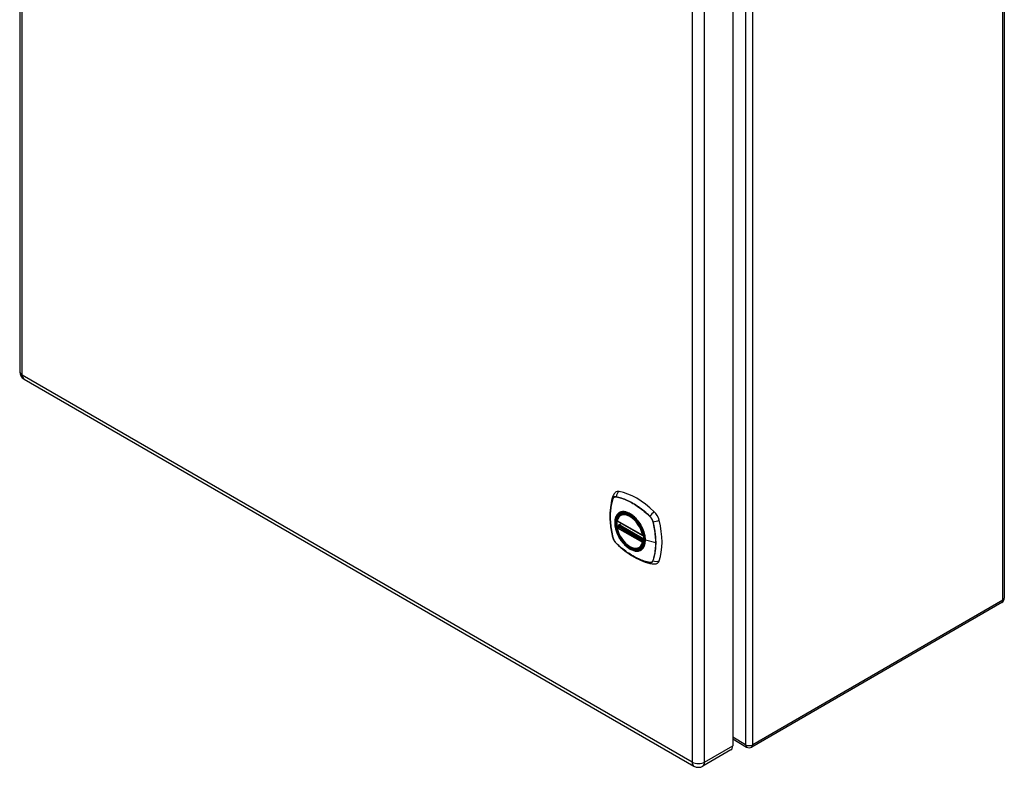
# Model space of a CAD drawing. Header units: inches. Extents: x 7.2 to 107.1, y 7.2 to 69.7.
# Tile 7 of 8: x 90.9 to 107.1, y 29.8 to 42.2. Entities that reach past the tile are written whole.
import ezdxf

# ---------------------------------------------------------------- set-up
doc = ezdxf.new("R2010")
doc.units = ezdxf.units.IN
doc.header["$LTSCALE"] = 6.835203
doc.header["$MEASUREMENT"] = 0
doc.layers.add('Visible Edges(ANSI)', color=7, linetype='Continuous', lineweight=25)
doc.layers.add('Visible Tangent Edges(ANSI)', color=7, linetype='Continuous', lineweight=25)

msp = doc.modelspace()

# ---------------------------------------------------------------- linework, layer by layer
at = {"layer": 'Visible Edges(ANSI)'}
for p, q in [((90.854, 52.295), (90.854, 36.364)), ((107.095, 48.82), (107.095, 32.627)), ((102.615, 46.123), (102.615, 30.193)), ((90.927, 36.238), (101.976, 29.859)), ((100.77, 34.002), (100.787, 34.012)), ((100.714, 33.899), (101.127, 33.66)), ((100.714, 33.803), (100.727, 33.811)), ((100.733, 33.823), (100.733, 33.825)), ((100.738, 33.837), (100.779, 33.861)), ((101.139, 33.66), (101.143, 33.662)), ((101.083, 33.46), (101.1, 33.47)), ((107.053, 32.554), (102.929, 30.173)), ((102.615, 30.306), (102.845, 30.173)), ((102.585, 30.126), (102.122, 29.859))]:
    msp.add_line(p, q, dxfattribs=at)
at = {"layer": 'Visible Edges(ANSI)', "flags": 128}
for points in [[(100.64, 34.311), (100.628, 34.275), (100.618, 34.237), (100.609, 34.198), (100.602, 34.158), (100.597, 34.118), (100.593, 34.077), (100.59, 34.034), (100.59, 33.992), (100.59, 33.948), (100.593, 33.904), (100.596, 33.86), (100.602, 33.815), (100.608, 33.77), (100.616, 33.724), (100.626, 33.678), (100.637, 33.632)], [(100.683, 34.374), (100.676, 34.367), (100.668, 34.359), (100.656, 34.344), (100.647, 34.328), (100.64, 34.311)], [(100.708, 33.912), (100.712, 33.926), (100.717, 33.94), (100.724, 33.953), (100.731, 33.966), (100.739, 33.977), (100.749, 33.986), (100.759, 33.995), (100.77, 34.002)], [(101.083, 33.46), (101.071, 33.455), (101.059, 33.45), (101.047, 33.447), (101.033, 33.445), (101.02, 33.445), (101.006, 33.445), (100.992, 33.448), (100.977, 33.451), (100.963, 33.456), (100.948, 33.461), (100.933, 33.468), (100.919, 33.476), (100.904, 33.486), (100.889, 33.496), (100.875, 33.507), (100.861, 33.519), (100.847, 33.532), (100.834, 33.546), (100.821, 33.561), (100.808, 33.576), (100.796, 33.592), (100.784, 33.609), (100.773, 33.626), (100.763, 33.643), (100.753, 33.661), (100.744, 33.679), (100.736, 33.698), (100.729, 33.716), (100.722, 33.735), (100.717, 33.754), (100.712, 33.772), (100.708, 33.791)], [(100.727, 33.811), (100.73, 33.813), (100.732, 33.816), (100.733, 33.82), (100.733, 33.823)], [(101.03, 33.926), (101.048, 33.904), (101.066, 33.881), (101.083, 33.856), (101.098, 33.831), (101.113, 33.804), (101.126, 33.778), (101.137, 33.75), (101.147, 33.723)], [(100.637, 33.632), (100.641, 33.618), (100.646, 33.604), (100.652, 33.59), (100.659, 33.577), (100.667, 33.565), (100.676, 33.553), (100.685, 33.541), (100.696, 33.53)], [(100.696, 33.53), (100.73, 33.498), (100.765, 33.466), (100.801, 33.437), (100.837, 33.408), (100.873, 33.381), (100.909, 33.356), (100.946, 33.332), (100.984, 33.309), (101.021, 33.289), (101.059, 33.27), (101.096, 33.252), (101.134, 33.237), (101.172, 33.223), (101.21, 33.211), (101.248, 33.201), (101.286, 33.193)], [(101.286, 33.193), (101.303, 33.191), (101.322, 33.191), (101.341, 33.194), (101.351, 33.196), (101.361, 33.2)]]:
    msp.add_lwpolyline(points, dxfattribs=at)
at = {"layer": 'Visible Edges(ANSI)'}
for centre, radius, start, end in [((91, 36.364), 0.146, 180, 240), ((100.719, 33.909), 0.0118, 166.5554, 240), ((100.719, 33.793), 0.0118, 120, 190.611), ((100.744, 33.827), 0.0118, 120, 187.8283), ((101.133, 33.67), 0.0118, 240, 300), ((107.011, 32.627), 0.084, 300, 0), ((102.887, 30.246), 0.084, 240, 300), ((102.049, 29.985), 0.146, 240, 300)]:
    msp.add_arc(centre, radius, start, end, dxfattribs=at)
for centre, major_axis, start_param, end_param in [((100.78, 34.226), (-0.089, 0.153), 5.825423, 6.381985), ((101.031, 33.229), (-0.64, 1.108), 5.170151, 5.825423), ((100.926, 33.731), (-0.157, 0.273), 5.505569, 6.748139), ((101.282, 33.937), (0.089, -0.153), 1.113034, 2.028558), ((100.926, 33.731), (-0.157, 0.273), 0.591177, 1.011803), ((100.544, 34.073), (-0.64, 1.108), 3.599355, 4.254627), ((100.926, 33.731), (0.157, -0.273), 5.818232, 7.060801), ((101.282, 33.357), (0.089, -0.153), 6.184386, 6.740947), ((102.512, 30.252), (0.073, -0.126), 0, 0.785398)]:
    msp.add_ellipse(centre, major_axis=major_axis, ratio=0.57735, start_param=start_param, end_param=end_param, dxfattribs=at)
msp.add_ellipse((100.923, 33.729), major_axis=(-0.16, 0.277), ratio=0.57735, dxfattribs=at)
at = {"layer": 'Visible Tangent Edges(ANSI)'}
for p, q in [((90.897, 36.305), (90.897, 52.235)), ((107.07, 32.593), (107.07, 48.785)), ((102.828, 46.405), (102.828, 30.212)), ((102.946, 30.212), (102.946, 46.405)), ((101.946, 45.856), (101.946, 29.926)), ((102.152, 29.926), (102.152, 45.856)), ((101.946, 29.926), (90.897, 36.305)), ((100.692, 34.297), (100.692, 34.296)), ((100.64, 34.266), (100.64, 34.267)), ((101.247, 33.976), (101.247, 33.976)), ((101.125, 33.665), (100.711, 33.904)), ((100.711, 33.788), (101.125, 33.549)), ((100.719, 33.803), (100.731, 33.809)), ((101.133, 33.564), (100.719, 33.803)), ((100.731, 33.809), (101.145, 33.57)), ((101.149, 33.586), (100.739, 33.822)), ((100.744, 33.836), (100.783, 33.859)), ((101.149, 33.603), (100.744, 33.836)), ((101.299, 33.887), (101.299, 33.886)), ((100.64, 33.626), (100.64, 33.626)), ((101.142, 33.668), (101.142, 33.667)), ((100.692, 33.536), (100.692, 33.536)), ((101.145, 33.57), (101.133, 33.564)), ((101.142, 33.547), (101.143, 33.548)), ((101.345, 33.54), (101.174, 33.583)), ((101.247, 33.216), (101.247, 33.216)), ((101.299, 33.246), (101.299, 33.246)), ((107.07, 32.593), (102.946, 30.212)), ((102.828, 30.212), (102.615, 30.335)), ((102.152, 29.926), (102.615, 30.193))]:
    msp.add_line(p, q, dxfattribs=at)
at = {"layer": 'Visible Tangent Edges(ANSI)', "flags": 128}
for points in [[(100.64, 34.268), (100.632, 34.247), (100.626, 34.224), (100.62, 34.202), (100.614, 34.178), (100.609, 34.154), (100.605, 34.13), (100.602, 34.105), (100.599, 34.079), (100.597, 34.053), (100.595, 34.027), (100.594, 34), (100.594, 33.973), (100.594, 33.946), (100.595, 33.918), (100.597, 33.89), (100.599, 33.862), (100.602, 33.833), (100.605, 33.804), (100.61, 33.775), (100.614, 33.746), (100.62, 33.716), (100.626, 33.686), (100.632, 33.657), (100.64, 33.627)], [(100.692, 34.299), (100.689, 34.299), (100.686, 34.3), (100.683, 34.3), (100.68, 34.3), (100.678, 34.3), (100.675, 34.3), (100.672, 34.299), (100.67, 34.298), (100.667, 34.298), (100.665, 34.297), (100.662, 34.296), (100.66, 34.294), (100.658, 34.293), (100.655, 34.292), (100.653, 34.29), (100.651, 34.288), (100.65, 34.286), (100.648, 34.284), (100.646, 34.282), (100.645, 34.279), (100.643, 34.277), (100.642, 34.274), (100.641, 34.271), (100.64, 34.268)], [(100.64, 34.267), (100.641, 34.269), (100.643, 34.272), (100.644, 34.275), (100.645, 34.277), (100.647, 34.279), (100.649, 34.282), (100.65, 34.284), (100.652, 34.286), (100.654, 34.287), (100.656, 34.289), (100.658, 34.291), (100.66, 34.292), (100.663, 34.293), (100.665, 34.294), (100.667, 34.295), (100.67, 34.296), (100.672, 34.296), (100.675, 34.297), (100.678, 34.297), (100.681, 34.297), (100.683, 34.297), (100.686, 34.297), (100.689, 34.297), (100.692, 34.297)], [(101.248, 33.978), (101.226, 33.999), (101.203, 34.02), (101.18, 34.04), (101.157, 34.06), (101.134, 34.078), (101.111, 34.097), (101.087, 34.114), (101.064, 34.131), (101.04, 34.147), (101.017, 34.163), (100.993, 34.177), (100.97, 34.191), (100.946, 34.205), (100.922, 34.217), (100.899, 34.229), (100.876, 34.24), (100.852, 34.25), (100.829, 34.259), (100.806, 34.268), (100.783, 34.276), (100.76, 34.283), (100.737, 34.289), (100.715, 34.294), (100.692, 34.299)], [(100.692, 34.296), (100.715, 34.292), (100.737, 34.287), (100.76, 34.281), (100.783, 34.274), (100.806, 34.266), (100.829, 34.258), (100.852, 34.248), (100.875, 34.238), (100.899, 34.227), (100.922, 34.216), (100.946, 34.203), (100.969, 34.19), (100.993, 34.176), (101.016, 34.161), (101.04, 34.146), (101.063, 34.13), (101.087, 34.113), (101.11, 34.095), (101.133, 34.077), (101.156, 34.058), (101.179, 34.039), (101.202, 34.018), (101.224, 33.998), (101.247, 33.976)], [(100.64, 33.626), (100.633, 33.656), (100.626, 33.686), (100.62, 33.716), (100.615, 33.745), (100.61, 33.775), (100.606, 33.804), (100.602, 33.832), (100.599, 33.861), (100.597, 33.889), (100.596, 33.917), (100.595, 33.945), (100.594, 33.972), (100.595, 33.999), (100.596, 34.026), (100.597, 34.052), (100.599, 34.078), (100.602, 34.103), (100.606, 34.128), (100.61, 34.153), (100.615, 34.177), (100.62, 34.2), (100.626, 34.223), (100.633, 34.245), (100.64, 34.266)], [(100.727, 34.026), (100.718, 34.018), (100.71, 34.009), (100.703, 34), (100.696, 33.989), (100.69, 33.977), (100.684, 33.964), (100.68, 33.951), (100.676, 33.937), (100.673, 33.922), (100.671, 33.907), (100.67, 33.891), (100.669, 33.874), (100.67, 33.857), (100.671, 33.84), (100.673, 33.822), (100.676, 33.804), (100.68, 33.785), (100.684, 33.767), (100.69, 33.748), (100.696, 33.729), (100.703, 33.71), (100.71, 33.692), (100.718, 33.673), (100.727, 33.655)], [(101.171, 33.585), (101.166, 33.527), (101.149, 33.478), (101.121, 33.441), (101.085, 33.417), (101.041, 33.407), (100.991, 33.413), (100.939, 33.433), (100.885, 33.466), (100.834, 33.511), (100.786, 33.567), (100.744, 33.63), (100.711, 33.697), (100.688, 33.766), (100.675, 33.833), (100.674, 33.896), (100.684, 33.951), (100.705, 33.995), (100.736, 34.028), (100.775, 34.046), (100.822, 34.05), (100.873, 34.039), (100.926, 34.014), (100.979, 33.976), (101.029, 33.926)], [(100.761, 34.046), (100.759, 34.045), (100.758, 34.044), (100.756, 34.044), (100.755, 34.043), (100.753, 34.043), (100.752, 34.042), (100.75, 34.041), (100.749, 34.04), (100.747, 34.04), (100.746, 34.039), (100.745, 34.038), (100.743, 34.037), (100.742, 34.037), (100.74, 34.036), (100.739, 34.035), (100.738, 34.034), (100.736, 34.033), (100.735, 34.032), (100.734, 34.031), (100.732, 34.03), (100.731, 34.029), (100.73, 34.028), (100.729, 34.027), (100.727, 34.026)], [(101.082, 33.86), (101.071, 33.877), (101.059, 33.893), (101.047, 33.909), (101.034, 33.925), (101.021, 33.939), (101.007, 33.953), (100.993, 33.967), (100.979, 33.979), (100.965, 33.991), (100.951, 34.001), (100.936, 34.011), (100.922, 34.02), (100.907, 34.028), (100.893, 34.035), (100.878, 34.041), (100.864, 34.046), (100.85, 34.049), (100.836, 34.052), (100.822, 34.054), (100.809, 34.054), (100.796, 34.054), (100.784, 34.052), (100.772, 34.049), (100.761, 34.046)], [(101.247, 33.976), (101.25, 33.973), (101.253, 33.97), (101.256, 33.967), (101.259, 33.964), (101.261, 33.96), (101.264, 33.957), (101.267, 33.953), (101.269, 33.95), (101.272, 33.946), (101.274, 33.942), (101.277, 33.939), (101.279, 33.935), (101.281, 33.931), (101.283, 33.927), (101.285, 33.923), (101.287, 33.919), (101.289, 33.915), (101.291, 33.911), (101.292, 33.907), (101.294, 33.903), (101.295, 33.899), (101.296, 33.895), (101.298, 33.891), (101.299, 33.887)], [(101.301, 33.887), (101.3, 33.891), (101.299, 33.895), (101.297, 33.899), (101.296, 33.903), (101.294, 33.907), (101.293, 33.912), (101.291, 33.916), (101.289, 33.92), (101.287, 33.924), (101.285, 33.928), (101.283, 33.932), (101.281, 33.936), (101.278, 33.94), (101.276, 33.944), (101.274, 33.947), (101.271, 33.951), (101.268, 33.955), (101.266, 33.958), (101.263, 33.962), (101.26, 33.965), (101.257, 33.969), (101.254, 33.972), (101.251, 33.975), (101.248, 33.978)], [(100.727, 33.811), (100.727, 33.811), (100.727, 33.811), (100.727, 33.811), (100.727, 33.811), (100.727, 33.811), (100.727, 33.811), (100.727, 33.811), (100.727, 33.811), (100.727, 33.811), (100.727, 33.811), (100.727, 33.811), (100.727, 33.811), (100.727, 33.811), (100.727, 33.811), (100.727, 33.811), (100.727, 33.811), (100.727, 33.811), (100.727, 33.811), (100.727, 33.811), (100.727, 33.811), (100.727, 33.811), (100.727, 33.811), (100.727, 33.811), (100.727, 33.811)], [(100.727, 33.811), (100.727, 33.811), (100.727, 33.811), (100.727, 33.811), (100.727, 33.811), (100.727, 33.811), (100.727, 33.811), (100.727, 33.811), (100.727, 33.811), (100.727, 33.811), (100.727, 33.811), (100.728, 33.81), (100.728, 33.81), (100.728, 33.81), (100.728, 33.81), (100.728, 33.81), (100.728, 33.81), (100.728, 33.81), (100.728, 33.81), (100.728, 33.81), (100.729, 33.81), (100.729, 33.81), (100.729, 33.81), (100.729, 33.81), (100.729, 33.81)], [(100.729, 33.81), (100.729, 33.81), (100.729, 33.81), (100.73, 33.81), (100.73, 33.81), (100.73, 33.81), (100.73, 33.81), (100.73, 33.81), (100.73, 33.81), (100.73, 33.81), (100.73, 33.809), (100.73, 33.809), (100.73, 33.809), (100.73, 33.809), (100.73, 33.809), (100.73, 33.809), (100.73, 33.809), (100.73, 33.809), (100.73, 33.809), (100.731, 33.809), (100.731, 33.809), (100.731, 33.809), (100.731, 33.809), (100.731, 33.809), (100.731, 33.809)], [(100.733, 33.824), (100.733, 33.824), (100.733, 33.824), (100.733, 33.824), (100.733, 33.824), (100.733, 33.824), (100.733, 33.824), (100.733, 33.824), (100.733, 33.824), (100.733, 33.824), (100.733, 33.824), (100.733, 33.824), (100.733, 33.823), (100.733, 33.823), (100.733, 33.823), (100.733, 33.823), (100.733, 33.823), (100.733, 33.823), (100.733, 33.823), (100.733, 33.823), (100.733, 33.823), (100.733, 33.823), (100.733, 33.823), (100.733, 33.823), (100.733, 33.823)], [(100.736, 33.823), (100.736, 33.823), (100.736, 33.824), (100.736, 33.824), (100.735, 33.824), (100.735, 33.824), (100.735, 33.824), (100.735, 33.824), (100.735, 33.824), (100.735, 33.824), (100.734, 33.824), (100.734, 33.824), (100.734, 33.824), (100.734, 33.824), (100.734, 33.824), (100.734, 33.824), (100.734, 33.824), (100.734, 33.824), (100.734, 33.824), (100.733, 33.824), (100.733, 33.824), (100.733, 33.824), (100.733, 33.824), (100.733, 33.824), (100.733, 33.824)], [(100.739, 33.822), (100.739, 33.822), (100.739, 33.822), (100.739, 33.822), (100.739, 33.822), (100.738, 33.822), (100.738, 33.822), (100.738, 33.822), (100.738, 33.822), (100.738, 33.823), (100.738, 33.823), (100.738, 33.823), (100.738, 33.823), (100.737, 33.823), (100.737, 33.823), (100.737, 33.823), (100.737, 33.823), (100.737, 33.823), (100.737, 33.823), (100.737, 33.823), (100.737, 33.823), (100.737, 33.823), (100.736, 33.823), (100.736, 33.823), (100.736, 33.823)], [(101.116, 33.802), (101.114, 33.805), (101.113, 33.807), (101.112, 33.81), (101.111, 33.812), (101.109, 33.814), (101.108, 33.817), (101.107, 33.819), (101.105, 33.822), (101.104, 33.824), (101.103, 33.827), (101.101, 33.829), (101.1, 33.831), (101.098, 33.834), (101.097, 33.836), (101.096, 33.839), (101.094, 33.841), (101.093, 33.843), (101.091, 33.846), (101.09, 33.848), (101.088, 33.85), (101.087, 33.853), (101.085, 33.855), (101.084, 33.858), (101.082, 33.86)], [(101.174, 33.583), (101.174, 33.591), (101.174, 33.6), (101.173, 33.609), (101.172, 33.617), (101.171, 33.626), (101.17, 33.635), (101.169, 33.644), (101.167, 33.653), (101.166, 33.663), (101.164, 33.672), (101.161, 33.681), (101.159, 33.69), (101.156, 33.7), (101.154, 33.709), (101.151, 33.718), (101.148, 33.728), (101.144, 33.737), (101.141, 33.747), (101.137, 33.756), (101.133, 33.765), (101.129, 33.775), (101.125, 33.784), (101.12, 33.793), (101.116, 33.802)], [(101.299, 33.886), (101.303, 33.871), (101.306, 33.856), (101.31, 33.841), (101.313, 33.826), (101.316, 33.812), (101.319, 33.797), (101.322, 33.782), (101.324, 33.767), (101.327, 33.752), (101.329, 33.738), (101.331, 33.723), (101.333, 33.709), (101.335, 33.694), (101.337, 33.68), (101.338, 33.665), (101.34, 33.651), (101.341, 33.637), (101.342, 33.623), (101.343, 33.609), (101.344, 33.595), (101.344, 33.581), (101.345, 33.567), (101.345, 33.553), (101.345, 33.54)], [(101.301, 33.245), (101.308, 33.266), (101.315, 33.289), (101.321, 33.312), (101.326, 33.335), (101.331, 33.359), (101.335, 33.383), (101.338, 33.408), (101.341, 33.434), (101.344, 33.46), (101.345, 33.486), (101.346, 33.513), (101.346, 33.54), (101.346, 33.567), (101.345, 33.595), (101.343, 33.623), (101.341, 33.651), (101.338, 33.68), (101.335, 33.709), (101.331, 33.738), (101.326, 33.768), (101.321, 33.797), (101.315, 33.827), (101.308, 33.857), (101.301, 33.887)], [(100.64, 33.627), (100.641, 33.622), (100.642, 33.618), (100.643, 33.614), (100.645, 33.61), (100.646, 33.606), (100.648, 33.602), (100.65, 33.598), (100.651, 33.593), (100.653, 33.589), (100.655, 33.585), (100.658, 33.581), (100.66, 33.577), (100.662, 33.573), (100.665, 33.57), (100.667, 33.566), (100.67, 33.562), (100.672, 33.558), (100.675, 33.555), (100.678, 33.551), (100.68, 33.548), (100.683, 33.545), (100.686, 33.541), (100.689, 33.538), (100.692, 33.535)], [(100.692, 33.536), (100.689, 33.539), (100.686, 33.542), (100.683, 33.546), (100.681, 33.549), (100.678, 33.552), (100.675, 33.556), (100.672, 33.559), (100.67, 33.563), (100.667, 33.566), (100.665, 33.57), (100.663, 33.574), (100.66, 33.578), (100.658, 33.582), (100.656, 33.585), (100.654, 33.589), (100.652, 33.593), (100.65, 33.597), (100.649, 33.602), (100.647, 33.606), (100.645, 33.61), (100.644, 33.614), (100.643, 33.618), (100.641, 33.622), (100.64, 33.626)], [(100.727, 33.655), (100.729, 33.652), (100.73, 33.65), (100.731, 33.647), (100.732, 33.645), (100.734, 33.643), (100.735, 33.64), (100.736, 33.638), (100.738, 33.635), (100.739, 33.633), (100.74, 33.63), (100.742, 33.628), (100.743, 33.626), (100.745, 33.623), (100.746, 33.621), (100.747, 33.618), (100.749, 33.616), (100.75, 33.614), (100.752, 33.611), (100.753, 33.609), (100.755, 33.607), (100.756, 33.604), (100.758, 33.602), (100.759, 33.6), (100.761, 33.597)], [(101.147, 33.723), (101.149, 33.717), (101.151, 33.711), (101.153, 33.705), (101.154, 33.699), (101.156, 33.693), (101.157, 33.687), (101.159, 33.682), (101.16, 33.676), (101.162, 33.67), (101.163, 33.664), (101.164, 33.658), (101.165, 33.652), (101.166, 33.646), (101.167, 33.641), (101.168, 33.635), (101.168, 33.629), (101.169, 33.624), (101.17, 33.618), (101.17, 33.612), (101.171, 33.607), (101.171, 33.601), (101.171, 33.596), (101.171, 33.591), (101.171, 33.585)], [(101.247, 33.216), (101.224, 33.22), (101.202, 33.226), (101.179, 33.232), (101.156, 33.239), (101.134, 33.247), (101.11, 33.255), (101.087, 33.264), (101.064, 33.274), (101.041, 33.285), (101.017, 33.297), (100.994, 33.309), (100.97, 33.323), (100.947, 33.336), (100.923, 33.351), (100.9, 33.367), (100.876, 33.383), (100.853, 33.4), (100.829, 33.417), (100.806, 33.435), (100.783, 33.454), (100.76, 33.474), (100.737, 33.494), (100.715, 33.515), (100.692, 33.536)], [(100.692, 33.535), (100.715, 33.514), (100.737, 33.493), (100.76, 33.473), (100.783, 33.454), (100.806, 33.435), (100.83, 33.416), (100.853, 33.399), (100.876, 33.382), (100.9, 33.366), (100.923, 33.35), (100.947, 33.336), (100.971, 33.322), (100.994, 33.309), (101.018, 33.296), (101.041, 33.284), (101.065, 33.273), (101.088, 33.263), (101.111, 33.254), (101.134, 33.245), (101.158, 33.237), (101.18, 33.231), (101.203, 33.224), (101.226, 33.219), (101.248, 33.214)], [(100.761, 33.597), (100.772, 33.58), (100.784, 33.564), (100.796, 33.548), (100.809, 33.533), (100.823, 33.518), (100.836, 33.504), (100.85, 33.491), (100.864, 33.478), (100.878, 33.467), (100.893, 33.456), (100.907, 33.446), (100.922, 33.437), (100.936, 33.429), (100.951, 33.422), (100.965, 33.417), (100.98, 33.412), (100.994, 33.408), (101.007, 33.405), (101.021, 33.403), (101.034, 33.403), (101.047, 33.403), (101.059, 33.405), (101.071, 33.408), (101.082, 33.411)], [(101.116, 33.431), (101.12, 33.435), (101.125, 33.439), (101.129, 33.443), (101.133, 33.448), (101.137, 33.453), (101.141, 33.458), (101.144, 33.463), (101.148, 33.469), (101.151, 33.474), (101.154, 33.48), (101.156, 33.486), (101.159, 33.493), (101.161, 33.499), (101.164, 33.506), (101.166, 33.513), (101.167, 33.52), (101.169, 33.528), (101.17, 33.535), (101.171, 33.543), (101.172, 33.55), (101.173, 33.558), (101.174, 33.566), (101.174, 33.575), (101.174, 33.583)], [(101.145, 33.57), (101.145, 33.57), (101.145, 33.57), (101.145, 33.57), (101.145, 33.57), (101.145, 33.57), (101.145, 33.57), (101.145, 33.57), (101.145, 33.57), (101.145, 33.57), (101.145, 33.57), (101.145, 33.57), (101.145, 33.57), (101.146, 33.57), (101.146, 33.57), (101.146, 33.569), (101.146, 33.569), (101.146, 33.569), (101.146, 33.569), (101.146, 33.569), (101.146, 33.569), (101.146, 33.569), (101.146, 33.569), (101.146, 33.569), (101.146, 33.569)], [(101.146, 33.569), (101.146, 33.569), (101.146, 33.569), (101.146, 33.569), (101.146, 33.569), (101.146, 33.569), (101.146, 33.569), (101.146, 33.569), (101.146, 33.569), (101.146, 33.569), (101.146, 33.569), (101.146, 33.569), (101.147, 33.569), (101.147, 33.569), (101.147, 33.569), (101.147, 33.569), (101.147, 33.569), (101.147, 33.569), (101.147, 33.569), (101.147, 33.569), (101.147, 33.569), (101.147, 33.569), (101.147, 33.569), (101.147, 33.569), (101.147, 33.568)], [(101.345, 33.54), (101.345, 33.526), (101.345, 33.513), (101.344, 33.499), (101.344, 33.486), (101.343, 33.473), (101.342, 33.46), (101.341, 33.447), (101.34, 33.434), (101.338, 33.421), (101.337, 33.409), (101.335, 33.396), (101.333, 33.384), (101.331, 33.372), (101.329, 33.36), (101.327, 33.348), (101.324, 33.336), (101.322, 33.324), (101.319, 33.312), (101.316, 33.301), (101.313, 33.29), (101.31, 33.279), (101.306, 33.268), (101.303, 33.257), (101.299, 33.246)], [(101.082, 33.411), (101.084, 33.412), (101.085, 33.413), (101.087, 33.413), (101.088, 33.414), (101.09, 33.414), (101.091, 33.415), (101.093, 33.416), (101.094, 33.417), (101.096, 33.417), (101.097, 33.418), (101.098, 33.419), (101.1, 33.42), (101.101, 33.42), (101.103, 33.421), (101.104, 33.422), (101.105, 33.423), (101.107, 33.424), (101.108, 33.425), (101.109, 33.426), (101.111, 33.427), (101.112, 33.428), (101.113, 33.429), (101.114, 33.43), (101.116, 33.431)], [(101.299, 33.246), (101.298, 33.243), (101.296, 33.24), (101.295, 33.238), (101.294, 33.235), (101.292, 33.233), (101.291, 33.231), (101.289, 33.229), (101.287, 33.227), (101.285, 33.225), (101.283, 33.223), (101.281, 33.222), (101.279, 33.221), (101.277, 33.219), (101.274, 33.218), (101.272, 33.217), (101.269, 33.217), (101.267, 33.216), (101.264, 33.216), (101.261, 33.215), (101.259, 33.215), (101.256, 33.215), (101.253, 33.215), (101.25, 33.216), (101.247, 33.216)], [(101.248, 33.214), (101.251, 33.214), (101.254, 33.214), (101.257, 33.213), (101.26, 33.213), (101.263, 33.213), (101.266, 33.214), (101.268, 33.214), (101.271, 33.215), (101.274, 33.216), (101.276, 33.217), (101.278, 33.218), (101.281, 33.219), (101.283, 33.22), (101.285, 33.222), (101.287, 33.223), (101.289, 33.225), (101.291, 33.227), (101.293, 33.229), (101.294, 33.232), (101.296, 33.234), (101.297, 33.237), (101.299, 33.239), (101.3, 33.242), (101.301, 33.245)]]:
    msp.add_lwpolyline(points, dxfattribs=at)
at = {"layer": 'Visible Tangent Edges(ANSI)'}
for centre, major_axis, ratio, start_param, end_param in [((91, 36.364), (-0.146, 0), 0.57735, 0, 0.785398), ((91, 36.364), (-0.073, -0.126), 0.57735, 5.497787, 6.283185), ((100.751, 34.272), (-0.111, 0.039), 0.732433, 0, 0.489359), ((100.649, 34.269), (0.00929, -0.00325), 0.728939, 3.628045, 3.868691), ((100.778, 34.287), (-0.021, -0.116), 0.732433, 3.838794, 4.748151), ((100.699, 34.298), (0.00187, 0.00966), 0.73228, 1.612785, 1.853431), ((100.925, 33.731), (-0.173, 0.3), 0.57735, 5.055237, 10.652726), ((100.918, 33.727), (-0.151, 0.261), 0.57735, 4.164956, 6.830618), ((100.926, 33.731), (-0.156, 0.271), 0.57735, 5.015044, 6.283185), ((101.253, 33.978), (-0.00681, -0.0071), 0.362844, 5.090715, 5.331361), ((101.307, 33.982), (-0.0822, -0.0848), 0.360844, 4.183447, 5.092804), ((100.719, 33.909), (-0.0115, 0.0027), 0.697177, 0, 0.936254), ((100.719, 33.793), (-0.0116, -0.0022), 0.424984, 0, 0.691657), ((100.719, 33.909), (-0.0059, -0.0102), 0.57735, 5.497787, 6.283185), ((100.719, 33.793), (-0.0059, -0.0102), 0.57735, 3.926991, 5.497787), ((100.918, 33.727), (0.151, -0.261), 0.57735, 4.164956, 6.830618), ((100.719, 33.793), (-0.0059, 0.0102), 0.57735, 5.497787, 6.283185), ((100.722, 33.821), (0.0018, -0.0117), 0.983841, 0.332621, 1.648576), ((100.728, 33.82), (0.0039, 0.0112), 0.653911, 3.808835, 5.235416), ((100.731, 33.819), (0.0059, 0.0102), 0.57735, 3.926991, 5.335914), ((100.744, 33.827), (-0.0117, -0.0016), 0.470841, 0, 0.203742), ((100.744, 33.827), (-0.0059, -0.0102), 0.57735, 3.926991, 5.351326), ((100.744, 33.827), (-0.0059, 0.0102), 0.57735, 5.497787, 6.283185), ((101.304, 33.891), (-0.00956, -0.00235), 0.362844, 0.951824, 1.19247), ((101.334, 33.936), (-0.115, -0.029), 0.360844, 1.190381, 2.099738), ((100.751, 33.661), (-0.115, -0.029), 0.360844, 0, 0.144706), ((100.649, 33.629), (-0.00955, -0.00239), 0.366185, 0.145032, 0.385678), ((100.926, 33.731), (-0.156, 0.271), 0.57735, 4.164956, 4.409734), ((101.133, 33.67), (-0.0116, -0.0022), 0.424984, 0.691657, 2.262454), ((101.133, 33.67), (-0.0059, -0.0102), 0.57735, 5.497787, 6.283185), ((101.133, 33.67), (0.0059, -0.0102), 0.57735, 0, 1.023363), ((100.699, 33.542), (-0.00685, -0.00707), 0.366185, 5.897507, 6.138153), ((100.778, 33.615), (-0.0822, -0.0848), 0.360844, 6.13848, 6.283185), ((100.926, 33.731), (0.156, -0.271), 0.57735, 0, 0.547433), ((101.133, 33.554), (0.0059, 0.0102), 0.57735, 0.785398, 2.356194), ((101.133, 33.554), (0.0115, -0.0027), 0.697177, 4.077847, 5.648643), ((101.133, 33.554), (0.0059, -0.0102), 0.57735, 0.547433, 2.356194), ((101.145, 33.58), (-0.0059, -0.0102), 0.57735, 0.785398, 1.098876), ((101.148, 33.578), (-0.00748, -0.00914), 0.482831, 0.869292, 0.970218), ((101.176, 33.586), (-0.00492, 0), 0.57735, 0.141897, 1.156289), ((101.253, 33.222), (0.00183, 0.00967), 0.728939, 2.414494, 2.65514), ((101.307, 33.309), (-0.021, -0.116), 0.732433, 5.793826, 6.283185), ((101.304, 33.251), (-0.0093, 0.00321), 0.73228, 1.288161, 1.528808), ((101.334, 33.325), (-0.111, 0.039), 0.732433, 1.535035, 2.444392), ((107.011, 32.627), (0.042, -0.0727), 0.57735, 0, 0.785398), ((107.011, 32.627), (0.084, 0), 0.57735, 5.497787, 6.283185), ((102.887, 30.246), (-0.084, 0), 0.57735, 0.785398, 2.356194), ((102.887, 30.246), (-0.042, -0.0727), 0.57735, 5.497787, 6.283185), ((102.887, 30.246), (0.042, -0.0727), 0.57735, 0, 0.785398), ((102.049, 29.985), (-0.073, -0.126), 0.57735, 5.497787, 6.283185), ((102.049, 29.985), (0.146, 0), 0.57735, 3.926991, 5.497787), ((102.049, 29.985), (0.073, -0.126), 0.57735, 0, 0.785398)]:
    msp.add_ellipse(centre, major_axis=major_axis, ratio=ratio, start_param=start_param, end_param=end_param, dxfattribs=at)
for centre, major_axis in [((100.926, 33.731), (0.171, -0.296)), ((100.923, 33.729), (-0.163, 0.282)), ((100.923, 33.729), (0.162, -0.281))]:
    msp.add_ellipse(centre, major_axis=major_axis, ratio=0.57735, dxfattribs=at)

doc.saveas('drawing.dxf')
